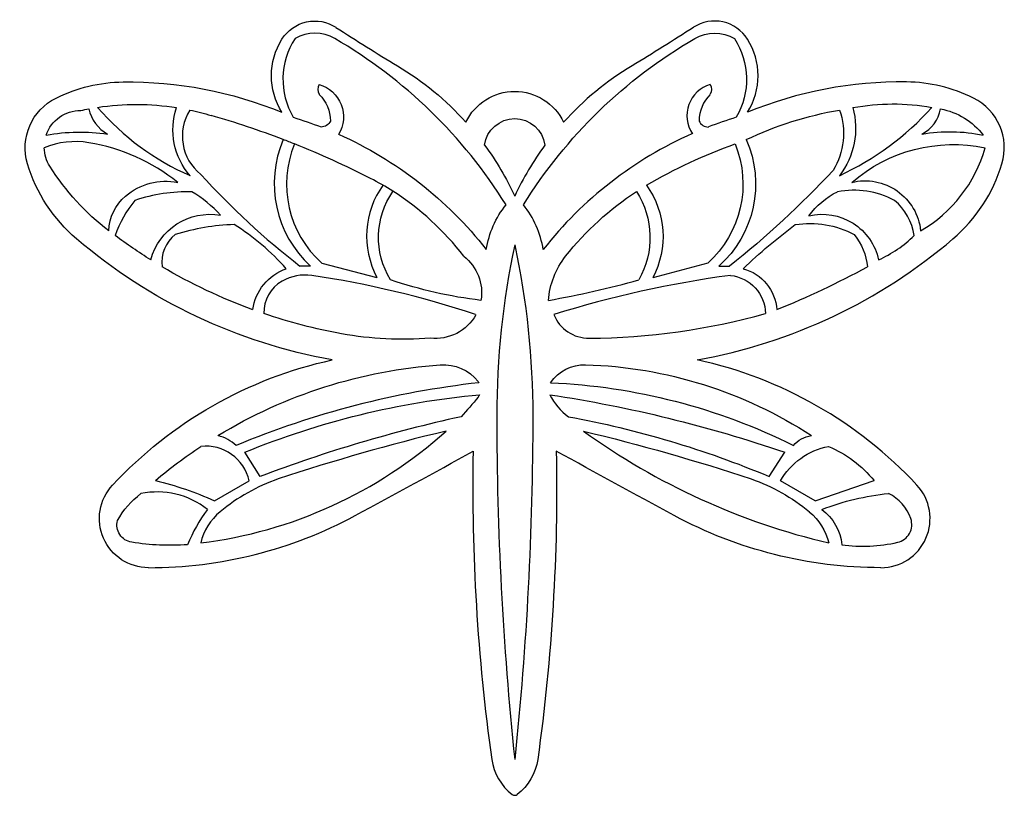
# Model space of a CAD drawing. Extents: x 1.96 to 6.6, y 4.05 to 7.71.
import ezdxf

# ---------------------------------------------------------------- set-up
doc = ezdxf.new("R2010")
doc.units = 0
doc.header["$MEASUREMENT"] = 0
doc.layers.get('0').update_dxf_attribs({"linetype": 'CONTINUOUS'})

msp = doc.modelspace()

# ---------------------------------------------------------------- linework, layer by layer
for p, q in [((3.3828, 6.5625), (3.6435, 6.4951)), ((5.205, 6.5625), (4.9453, 6.4934)), ((3.33, 6.5478), (3.2802, 6.5478)), ((5.2578, 6.5478), (5.3076, 6.5478)), ((3.0927, 5.5546), (3.0195, 5.6689)), ((5.4951, 5.5546), (5.5683, 5.6689)), ((2.8759, 5.4404), (3.04, 5.5341)), ((5.7119, 5.4404), (5.5478, 5.5341)), ((5.7119, 5.4404), (5.9899, 5.5358))]:
    msp.add_line(p, q)
at = {"extrusion": (0, 0, -1)}
for centre, radius, start, end in [((-3.35, 7.5228), 0.1828, 32.1481, 123.2124), ((-3.4703, 7.4472), 0.3248, 327.8519, 32.1481), ((-3.0178, 6.2871), 1.4066, 120.9023, 138.0128), ((-2.4553, 6.681), 0.737, 63.709, 89.22), ((-2.4711, 5.5218), 1.8963, 89.22, 112.4511), ((-3.3264, 7.2533), 0.1593, 106.288, 211.4576), ((-3.246, 7.233), 0.1777, 134.6935, 179.8778), ((-2.2449, 7.1069), 0.262, 343.2091, 63.709), ((-2.5079, 6.0896), 1.222, 81.3979, 98.9421), ((-2.2449, 7.1113), 0.1719, 18.8334, 90.3829), ((-2.5079, 6.0896), 1.222, 77.6272, 79.4356), ((-3.0076, 7.1911), 0.3272, 318.7222, 18.7817), ((-2.5079, 6.0896), 1.222, 101.9137, 106.771), ((-2.7127, 5.4921), 1.8385, 106.9286, 111.2757), ((-3.38, 7.2526), 0.0478, 203.6834, 270.5052), ((-2.2428, 6.2745), 0.9066, 79.7991, 98.1961), ((-2.7127, 5.4921), 1.8385, 114.0693, 141.8849), ((-3.0178, 6.2871), 1.4066, 143.7163, 155.1233), ((-2.2449, 7.1113), 0.1719, 327.7266, 358.3906), ((-2.714, 7.2484), 0.752, 310.5108, 343.2091), ((-3.0908, 7.6455), 1.1723, 307.4524, 327.7266), ((-2.6472, 6.6546), 0.2941, 49.6975, 100.9501), ((-2.602, 6.7078), 0.2243, 1.7832, 49.6975), ((-4.0317, 6.6839), 0.3808, 328.2245, 34.8118), ((-4.6166, 6.5499), 0.4639, 9.5561, 38.3686), ((-2.854, 6.5062), 0.2865, 14.4348, 100.3015), ((-3.8817, 8.6151), 2.5495, 280.1458, 310.5108), ((-3.9332, 8.7452), 2.5576, 302.0411, 306.6097), ((-3.9205, 6.4234), 0.2169, 127.8731, 189.8529), ((-3.9332, 8.7452), 2.5576, 290.0339, 300.6588), ((-3.294, 6.3101), 0.2391, 7.8334, 70.8962), ((-4.3914, 8.5009), 2.1302, 276.9345, 288.7137), ((-3.9332, 8.7452), 2.5576, 280.278, 288.7707), ((-3.9205, 6.4234), 0.2169, 208.8785, 276.6248), ((-3.765, 7.8179), 1.6153, 265.3686, 280.278), ((-3.8575, 4.1562), 1.995, 42.8767, 77.7034), ((-4.1051, 3.7536), 2.3341, 58.7151, 86.0008), ((-3.9569, 5.8735), 0.209, 86.0008, 141.7497), ((-4.0746, 5.9663), 0.0592, 141.7497, 148.1248), ((-4.4771, 2.122), 3.8348, 67.6599, 84.7767), ((-3.1383, 6.7044), 1.2514, 218.2503, 223.875), ((-4.0746, 5.9663), 0.0592, 205.5002, 218.2503), ((-4.1051, 3.7536), 2.3341, 49.7777, 56.3637), ((-2.2272, 4.0021), 1.5778, 103.5891, 114.279), ((-2.5654, 5.3559), 0.2319, 270, 42.8767), ((-2.7642, 5.1595), 0.3927, 28.4494, 53.2463), ((-2.4991, 5.326), 0.0829, 278.9251, 14.454), ((-2.6705, 6.4172), 1.1875, 266.1642, 278.9251)]:
    msp.add_arc(centre, radius, start, end, dxfattribs=at)
for centre, radius, start, end in [((8.0997, 14.7776), 8.4885, 236.78761, 239.0977), ((5.2378, 7.5228), 0.1828, 32.1481, 123.2124), ((3.5547, 7.4298), 0.355, 147.0378, 210.2565), ((3.3505, 7.4619), 0.1864, 59.7965, 120.2035), ((2.2686, 5.6033), 2.337, 31.8886, 59.7965), ((5.1175, 7.4472), 0.3248, 327.8519, 32.1481), ((5.57, 6.2871), 1.4066, 120.9023, 138.0128), ((3.415, 7.3828), 0.0498, 151.9292, 208.0708), ((5.2606, 7.2587), 0.1539, 106.5466, 213.6815), ((6.1167, 5.5218), 1.8963, 89.22, 112.4511), ((6.1325, 6.681), 0.737, 63.709, 89.22), ((5.3418, 7.233), 0.1777, 134.6935, 179.8778), ((3.2522, 8.0965), 1.2238, 220.7555, 246.3709), ((5.2561, 8.2042), 1.3547, 294.8846, 317.989), ((6.3429, 7.1069), 0.262, 343.2091, 63.709), ((2.4556, 7.3259), 0.1753, 191.6171, 241.533), ((2.9571, 7.1623), 0.2322, 148.0323, 231.1514), ((1.6988, 3.219), 4.2043, 69.0616, 73.9595), ((5.8751, 5.4921), 1.8385, 106.9286, 111.2757), ((6.141, 7.3194), 0.1655, 296.876, 349.9739), ((5.2078, 7.2526), 0.0478, 203.6834, 270.5052), ((5.8751, 5.4921), 1.8385, 113.8313, 141.8849), ((2.2207, 6.7541), 0.382, 80.4835, 112.7357), ((2.1331, 6.2317), 0.9117, 51.3075, 80.4835), ((3.687, 6.9375), 0.5285, 156.8248, 227.5073), ((1.6988, 3.219), 4.2043, 68.2909, 69.0616), ((3.7178, 6.9353), 0.5012, 157.7609, 228.0541), ((1.6988, 3.219), 4.2043, 62.9123, 68.2909), ((5.57, 6.2871), 1.4066, 143.7163, 155.1233), ((5.8764, 7.2888), 0.6638, 300.1573, 344.0568), ((5.8738, 7.2484), 0.752, 310.5108, 343.2091), ((5.5633, 9.4861), 3.721, 222.3089, 232.1531), ((4.0089, 6.6898), 0.4141, 144.2703, 208.051), ((3.0212, 5.8046), 1.3, 57.5298, 62.9123), ((2.7555, 6.0917), 0.8078, 88.9376, 108.3676), ((2.4619, 6.3886), 0.5967, 42.0173, 58.8626), ((3.0212, 5.8046), 1.3, 37.4235, 57.5298), ((5.8936, 6.4947), 0.4118, 62.0146, 100.6802), ((2.8876, 6.5332), 0.5052, 139.9467, 161.6241), ((3.9712, 6.5499), 0.4639, 9.5561, 38.3686), ((5.9139, 6.6528), 0.2686, 8.5021, 49.9271), ((2.9955, 5.7412), 1.0032, 91.474, 107.6463), ((2.345, 5.7555), 1.1694, 41.8754, 57.7128), ((2.7943, 6.5662), 0.1666, 128.1432, 187.2729), ((8.0833, 5.8418), 3.8744, 167.979, 180), ((4.7061, 8.6151), 2.5495, 280.1458, 310.5108), ((5.7733, 7.1069), 0.5804, 294.2083, 314.4379), ((3.9528, 10.2356), 4.2005, 292.0636, 298.5265), ((3.2796, 6.3302), 0.1694, 119.6697, 182.1285), ((3.3042, 6.2869), 0.2192, 81.6984, 119.6697), ((2.6927, 2.0958), 4.4547, 71.4577, 81.6984), ((3.7075, 10.6486), 4.3271, 279.9286, 285.7196), ((5.9848, 1.5013), 5.048, 97.6565, 107.3618), ((4.6216, 9.4115), 3.204, 270.4268, 285.4932), ((4.6442, 6.3864), 0.1788, 202.0391, 270.4268), ((4.7303, 4.1562), 1.995, 42.8767, 77.7034), ((4.5983, 1.8009), 4.2232, 96.4371, 112.5541), ((4.7301, 6.0801), 0.3041, 207.2759, 233.0794), ((5.4837, -0.7373), 6.7309, 102.38195, 110.80689), ((19.7545, 5.8418), 15.5456, 180, 185.99294), ((2.5499, 7.348), 2.1234, 277.0757, 311.9574), ((6.1687, -3.4358), 9.4638, 103.4371, 108.42426), ((6.5288, 8.4245), 3.2714, 234.2658, 256.7011), ((2.8474, 5.5623), 0.1909, 46.6288, 76.0263), ((2.8359, 5.4892), 0.209, 12.4124, 96.4929), ((-19.1628, 47.5088), 47.8658, 298.31521, 299.07481), ((13.3451, 5.5023), 9.2491, 178.93147, 187.97717), ((3.4578, 4.7271), 0.8626, 108.9516, 130.0044), ((6.0224, 5.3559), 0.2319, 270, 42.8767), ((2.6052, 5.0955), 0.3862, 51.8736, 101.3568), ((5.9674, 5.2879), 0.2075, 19.0912, 63.9097), ((3.3945, 4.9803), 0.6921, 142.7374, 158.6425), ((2.5654, 7.1808), 2.0568, 270, 298.3152), ((3.0767, 5.1773), 0.2727, 129.477, 166.5449), ((6.0824, 5.3277), 0.0858, 282.9054, 19.0912), ((5.9376, 5.9593), 0.7338, 262.1838, 282.9054), ((4.4355, 4.2537), 0.2525, 187.9772, 232.5989), ((4.2939, 4.0685), 0.0193, 232.5989, 307.4011)]:
    msp.add_arc(centre, radius, start, end)
at = {"extrusion": (-3.55944e-16, 2.18961e-32, -1)}
msp.add_arc((-0.4881, 14.7776), 8.4885, 236.78761, 239.0977, dxfattribs=at)
at = {"extrusion": (-3.55944e-16, -1.80555e-32, -1)}
msp.add_arc((-6.3192, 5.6033), 2.337, 31.8886, 59.7965, dxfattribs=at)
at = {"extrusion": (-3.55944e-16, 0, -1)}
for centre, radius, start, end in [((-5.2373, 7.4619), 0.1864, 59.7965, 120.2035), ((11.1667, 5.8418), 15.5456, 180, 185.99294), ((4.7573, 5.5023), 9.2491, 178.93147, 187.97717), ((-27.7506, 47.5088), 47.8658, 298.31521, 299.07481), ((-4.1523, 4.2537), 0.2525, 187.9772, 232.5989)]:
    msp.add_arc(centre, radius, start, end, dxfattribs=at)
at = {"extrusion": (-3.55944e-16, -2.44453e-32, -1)}
msp.add_arc((-5.0331, 7.4298), 0.355, 147.0378, 210.2565, dxfattribs=at)
at = {"extrusion": (3.94129e-15, 0, -1)}
for centre, radius, start, end in [((-5.1728, 7.3828), 0.0498, 151.9292, 208.0708), ((-5.6771, 6.5184), 0.283, 140.8171, 174.5991), ((-2.4191, -3.4358), 9.4638, 103.4371, 108.42426), ((-5.5111, 5.1773), 0.2727, 129.477, 166.5449)]:
    msp.add_arc(centre, radius, start, end, dxfattribs=at)
at = {"extrusion": (-1.77972e-16, -1.86008e-16, -1)}
msp.add_arc((-4.2939, 7.1174), 0.2558, 25.6477, 154.3523, dxfattribs=at)
at = {"extrusion": (3.94129e-15, -2.03183e-30, -1)}
msp.add_arc((-6.0791, 6.2807), 1.0333, 79.4541, 100.2305, dxfattribs=at)
at = {"extrusion": (-1.65823e-30, 1.24423e-14, -1)}
msp.add_arc((-6.1125, 5.6199), 1.6895, 64.5541, 80.293, dxfattribs=at)
at = {"extrusion": (3.94129e-15, 2.75614e-30, -1)}
msp.add_arc((-5.5047, 7.1758), 0.341, 161.2819, 210.9752, dxfattribs=at)
at = {"extrusion": (3.94129e-15, 1.8549e-31, -1)}
msp.add_arc((-5.5386, 7.1994), 0.3646, 164.5545, 217.9416, dxfattribs=at)
at = {"extrusion": (-9.08212e-31, -6.41726e-15, -1)}
msp.add_arc((-6.2438, 6.9666), 0.3295, 100.5102, 142.6039, dxfattribs=at)
at = {"extrusion": (-1.77972e-16, 0, -1)}
msp.add_arc((-4.2939, 7.1011), 0.1434, 7.3812, 172.6188, dxfattribs=at)
at = {"extrusion": (3.94129e-15, -1.4898e-28, -1)}
msp.add_arc((-6.3473, 6.4065), 0.7765, 80.2457, 101.7591, dxfattribs=at)
at = {"extrusion": (5.5467e-31, 8.45643e-15, -1)}
msp.add_arc((-6.1288, 4.8762), 2.3851, 59.437, 70.5341, dxfattribs=at)
at = {"extrusion": (3.94129e-15, -1.96252e-31, -1)}
msp.add_arc((-4.87, 6.9353), 0.5012, 157.7609, 228.0541, dxfattribs=at)
at = {"extrusion": (3.94129e-15, -2.55028e-30, -1)}
msp.add_arc((-4.9107, 6.9354), 0.5202, 156.1763, 228.1558, dxfattribs=at)
at = {"extrusion": (1.47595e-30, 1.52213e-14, -1)}
msp.add_arc((-6.3638, 6.3911), 0.7311, 49.0545, 101.9117, dxfattribs=at)
at = {"extrusion": (1.60499e-14, -1.30991e-14, -1)}
msp.add_arc((-2.4779, 10.0999), 4.5414, 223.0415, 231.459, dxfattribs=at)
at = {"extrusion": (-8.18427e-15, -8.13743e-16, -1)}
msp.add_arc((-4.5798, 6.6881), 0.4141, 144.2703, 208.051, dxfattribs=at)
at = {"extrusion": (-3.25422e-15, -1.02397e-14, -1)}
msp.add_arc((-5.9478, 6.6875), 0.2635, 76.143, 174.049, dxfattribs=at)
at = {"extrusion": (9.37118e-15, -5.92658e-15, -1)}
msp.add_arc((-5.6672, 5.6938), 1.4476, 38.4856, 56.5231, dxfattribs=at)
at = {"extrusion": (-2.33278e-14, -7.22718e-16, -1)}
msp.add_arc((-4.526, 6.6831), 0.4063, 147.5226, 209.4411, dxfattribs=at)
at = {"extrusion": (-5.6599e-16, 5.36489e-15, -1)}
msp.add_arc((-5.9935, 6.5528), 0.3888, 36.8814, 63.0484, dxfattribs=at)
at = {"extrusion": (3.94129e-15, -8.78794e-30, -1)}
msp.add_arc((-5.7446, 6.5206), 0.2726, 76.8462, 167.9483, dxfattribs=at)
at = {"extrusion": (3.91065e-14, -4.16037e-14, -1)}
msp.add_arc((-7.1377, 4.6967), 2.5497, 46.1712, 53.417, dxfattribs=at)
at = {"extrusion": (3.94129e-15, -7.55786e-31, -1)}
msp.add_arc((-5.6876, 6.3072), 0.4424, 80.9579, 118.1624, dxfattribs=at)
at = {"extrusion": (-3.55944e-16, 1.31382e-32, -1)}
msp.add_arc((-0.5045, 5.8418), 3.8744, 167.979, 180, dxfattribs=at)
at = {"extrusion": (6.58859e-32, 1.52374e-15, -1)}
msp.add_arc((-4.8273, 6.3616), 0.3746, 3.7884, 38.4856, dxfattribs=at)
at = {"extrusion": (3.94129e-15, 2.02073e-30, -1)}
msp.add_arc((-5.3172, 6.3293), 0.2139, 104.8566, 176.4138, dxfattribs=at)
at = {"extrusion": (3.94129e-15, 1.05961e-28, -1)}
msp.add_arc((-5.2932, 6.3209), 0.1843, 95.9376, 179.0583, dxfattribs=at)
at = {"extrusion": (3.94129e-15, 1.08382e-28, -1)}
msp.add_arc((-4.6229, 5.8897), 0.1928, 33.9796, 91.6764, dxfattribs=at)
at = {"extrusion": (3.94129e-15, -1.89284e-28, -1)}
msp.add_arc((-4.5684, 4.0275), 2.0558, 91.6764, 123.2082, dxfattribs=at)
at = {"extrusion": (3.91055e-15, -1.18914e-16, -1)}
msp.add_arc((-4.3421, 3.1649), 2.8352, 92.4428, 116.5484, dxfattribs=at)
at = {"extrusion": (9.64157e-31, -1.60683e-14, -1)}
msp.add_arc((-3.5274, -0.2563), 6.2668, 98.55688, 109.00646, dxfattribs=at)
at = {"extrusion": (-8.96914e-31, -1.32255e-14, -1)}
msp.add_arc((-3.7167, 1.3184), 4.5944, 100.4167, 112.7721, dxfattribs=at)
at = {"extrusion": (3.95521e-15, -2.54569e-17, -1)}
msp.add_arc((-5.7131, 5.6123), 0.1366, 40.5612, 82.0939, dxfattribs=at)
at = {"extrusion": (-6.51132e-30, 5.51584e-15, -1)}
msp.add_arc((-5.8399, 5.3661), 0.337, 29.9144, 78.9909, dxfattribs=at)
at = {"extrusion": (3.18635e-31, -5.24371e-15, -1)}
msp.add_arc((-5.5583, 5.1847), 0.5563, 112.9831, 140.8755, dxfattribs=at)
at = {"extrusion": (3.94129e-15, -1.59045e-30, -1)}
msp.add_arc((-5.13, 4.7271), 0.8626, 108.9516, 130.0044, dxfattribs=at)
at = {"extrusion": (3.94129e-15, -4.09932e-29, -1)}
msp.add_arc((-6.1712, 4.3025), 1.1771, 68.7222, 84.5082, dxfattribs=at)
at = {"extrusion": (3.94129e-15, 6.24038e-30, -1)}
msp.add_arc((-5.5997, 5.2085), 0.2393, 127.1064, 174.2735, dxfattribs=at)
at = {"extrusion": (-3.55944e-16, 2.07027e-47, -1)}
msp.add_arc((-6.0224, 7.1808), 2.0568, 270, 298.3152, dxfattribs=at)

doc.saveas('drawing.dxf')
